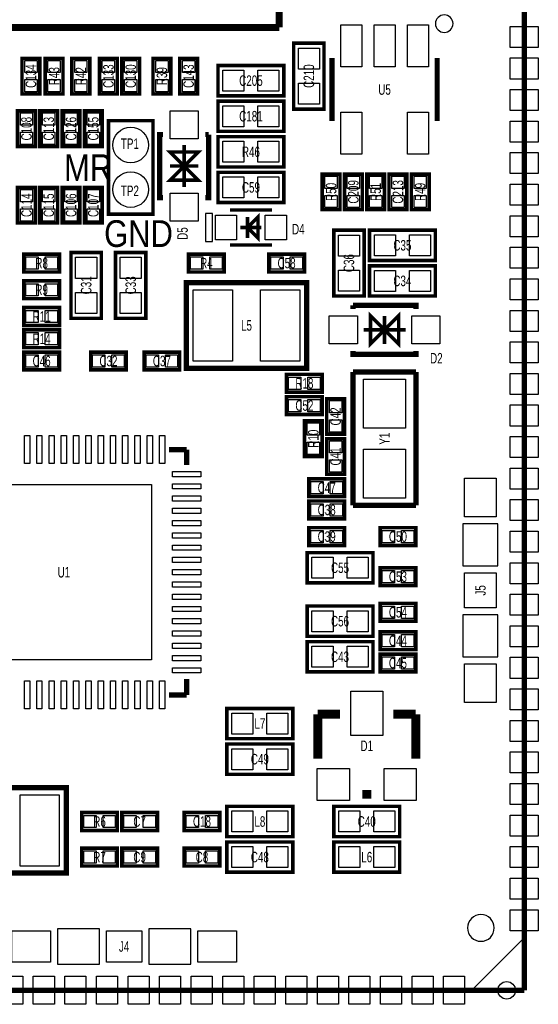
# Model space of a CAD drawing. Extents: x -0.4 to 48.5, y -0.4 to 48.5.
# Tile 4 of 5: x 33.7 to 48.5, y -0.4 to 27.7. Entities that reach past the tile are written whole.
import ezdxf
from ezdxf.enums import TextEntityAlignment as Align

# ---------------------------------------------------------------- set-up
doc = ezdxf.new("R2010")
doc.units = 0
for name, color, linetype in [('BG_OUTLINE', 240, 'CONTINUOUS'), ('BG_SILKSCREEN_TOP', 7, 'CONTINUOUS'), ('PG_SILKSCREEN_TOP', 7, 'CONTINUOUS'), ('PIN_TOP', 92, 'CONTINUOUS'), ('RD_SILKSCREEN_TOP', 7, 'CONTINUOUS')]:
    doc.layers.add(name, color=color, linetype=linetype)

msp = doc.modelspace()

# ---------------------------------------------------------------- linework, layer by layer
at = {"layer": 'BG_OUTLINE'}
msp.add_lwpolyline([(0, 0), (0, 48.09998), (48.09998, 48.09998), (48.09998, 0)], close=True, dxfattribs=at)
msp.add_lwpolyline([(0, 0), (0, 48.09998), (48.09998, 48.09998), (48.09998, 0)], close=True, dxfattribs=at)
at = {"layer": 'BG_OUTLINE', "const_width": 0.1524}
for points in [[(48.09998, 0), (48.09998, 48.09998)], [(0, 0), (48.09998, 0)]]:
    msp.add_lwpolyline(points, dxfattribs=at)
at = {"layer": 'BG_SILKSCREEN_TOP', "const_width": 0.1016}
msp.add_lwpolyline([(36.24199, 24.81199), (37.51199, 24.81199), (37.51199, 22.14499), (36.24199, 22.14499), (36.24199, 24.81199)], dxfattribs=at)
at = {"layer": 'BG_SILKSCREEN_TOP'}
msp.add_lwpolyline([(47.244, 1.778, 1), (46.482, 1.778, 1)], format="xyb", close=True, dxfattribs=at)
at = {"layer": 'PG_SILKSCREEN_TOP'}
for points, const_width in [([(41.11498, 42.472102), (41.11498, 27.471878)], 0.199898), ([(41.11498, 27.471878), (31.115, 27.471878)], 0.199898), ([(41.52519, 25.14219), (41.52519, 27.02179), (42.38879, 27.02179), (42.38879, 25.14219), (41.52519, 25.14219)], 0.1016), ([(33.77819, 26.58999), (33.77819, 25.57399), (34.28619, 25.57399), (34.28619, 26.58999), (33.77819, 26.58999)], 0.1016), ([(34.43859, 26.58999), (34.43859, 25.57399), (34.94659, 25.57399), (34.94659, 26.58999), (34.43859, 26.58999)], 0.1016), ([(35.20059, 26.58999), (35.20059, 25.57399), (35.70859, 25.57399), (35.70859, 26.58999), (35.20059, 26.58999)], 0.1016), ([(35.98799, 26.58999), (35.98799, 25.57399), (36.49599, 25.57399), (36.49599, 26.58999), (35.98799, 26.58999)], 0.1016), ([(36.62299, 26.58999), (36.62299, 25.57399), (37.13099, 25.57399), (37.13099, 26.58999), (36.62299, 26.58999)], 0.1016), ([(37.51199, 26.58999), (37.51199, 25.57399), (38.01999, 25.57399), (38.01999, 26.58999), (37.51199, 26.58999)], 0.1016), ([(38.78199, 25.57399), (38.78199, 26.58999), (38.27399, 26.58999), (38.27399, 25.57399), (38.78199, 25.57399)], 0.1016), ([(39.36619, 26.38679), (41.24579, 26.38679), (41.24579, 25.52319), (39.36619, 25.52319), (39.36619, 26.38679)], 0.1016), ([(42.615866, 24.801068), (42.615866, 26.600912)], 0.150114), ([(45.616114, 26.600912), (45.616114, 24.801068)], 0.150114), ([(39.36619, 25.37079), (41.24579, 25.37079), (41.24579, 24.50719), (39.36619, 24.50719), (39.36619, 25.37079)], 0.1016), ([(34.15919, 24.07539), (34.15919, 25.09139), (33.65119, 25.09139), (33.65119, 24.07539), (34.15919, 24.07539)], 0.1016), ([(34.79419, 24.07539), (34.79419, 25.09139), (34.28619, 25.09139), (34.28619, 24.07539), (34.79419, 24.07539)], 0.1016), ([(35.42919, 24.07539), (35.42919, 25.09139), (34.92119, 25.09139), (34.92119, 24.07539), (35.42919, 24.07539)], 0.1016), ([(36.06419, 24.07539), (36.06419, 25.09139), (35.55619, 25.09139), (35.55619, 24.07539), (36.06419, 24.07539)], 0.1016), ([(37.801042, 24.416512), (37.700966, 24.416512), (37.700966, 22.616668), (37.801042, 22.616668)], 0.150114), ([(39.101014, 24.416512), (39.101014, 22.616668), (39.000938, 22.616668)], 0.150114), ([(39.101014, 24.416512), (39.000938, 24.416512)], 0.150114), ([(38.40099, 24.116538), (38.40099, 22.916642)], 0.100076), ([(41.24579, 23.49119), (39.36619, 23.49119), (39.36619, 24.35479), (41.24579, 24.35479), (41.24579, 23.49119)], 0.1016), ([(38.40099, 23.51659), (38.00094, 23.91664), (38.80104, 23.91664), (38.40099, 23.51659), (38.80104, 23.11654), (38.00094, 23.11654), (38.40099, 23.51659)], 0.100076), ([(38.00094, 23.51659), (38.80104, 23.51659)], 0.100076), ([(41.24579, 22.47519), (39.36619, 22.47519), (39.36619, 23.33879), (41.24579, 23.33879), (41.24579, 22.47519)], 0.1016), ([(42.33799, 23.28799), (42.33799, 22.27199), (42.84599, 22.27199), (42.84599, 23.28799), (42.33799, 23.28799)], 0.1016), ([(42.97299, 23.28799), (42.97299, 22.27199), (43.48099, 22.27199), (43.48099, 23.28799), (42.97299, 23.28799)], 0.1016), ([(43.60799, 23.28799), (43.60799, 22.27199), (44.11599, 22.27199), (44.11599, 23.28799), (43.60799, 23.28799)], 0.1016), ([(44.24299, 23.28799), (44.24299, 22.27199), (44.75099, 22.27199), (44.75099, 23.28799), (44.24299, 23.28799)], 0.1016), ([(45.38599, 22.27199), (45.38599, 23.28799), (44.87799, 23.28799), (44.87799, 22.27199), (45.38599, 22.27199)], 0.1016), ([(33.65119, 22.90699), (33.65119, 21.89099), (34.15919, 21.89099), (34.15919, 22.90699), (33.65119, 22.90699)], 0.1016), ([(34.28619, 22.90699), (34.28619, 21.89099), (34.79419, 21.89099), (34.79419, 22.90699), (34.28619, 22.90699)], 0.1016), ([(34.92119, 22.90699), (34.92119, 21.89099), (35.42919, 21.89099), (35.42919, 22.90699), (34.92119, 22.90699)], 0.1016), ([(35.55619, 22.90699), (35.55619, 21.89099), (36.06419, 21.89099), (36.06419, 22.90699), (35.55619, 22.90699)], 0.1016), ([(39.706042, 22.264116), (40.905938, 22.264116)], 0.100076), ([(40.505888, 22.063964), (40.205914, 21.76399), (40.505888, 21.464016), (40.505888, 22.063964)], 0.100076), ([(40.205914, 22.063964), (40.205914, 21.464016)], 0.100076), ([(40.006016, 21.76399), (40.605964, 21.76399)], 0.100076), ([(42.66819, 19.80819), (42.66819, 21.68779), (43.53179, 21.68779), (43.53179, 19.80819), (42.66819, 19.80819)], 0.1016), ([(43.68419, 21.68779), (45.56379, 21.68779), (45.56379, 20.82419), (43.68419, 20.82419), (43.68419, 21.68779)], 0.1016), ([(35.17519, 19.17319), (35.17519, 21.05279), (36.03879, 21.05279), (36.03879, 19.17319), (35.17519, 19.17319)], 0.1016), ([(36.44519, 19.17319), (36.44519, 21.05279), (37.30879, 21.05279), (37.30879, 19.17319), (36.44519, 19.17319)], 0.1016), ([(39.706042, 21.263864), (40.905938, 21.263864)], 0.100076), ([(34.84499, 21.00199), (33.82899, 21.00199), (33.82899, 20.49399), (34.84499, 20.49399), (34.84499, 21.00199)], 0.1016), ([(38.52799, 20.49399), (39.54399, 20.49399), (39.54399, 21.00199), (38.52799, 21.00199), (38.52799, 20.49399)], 0.1016), ([(40.81399, 20.49399), (41.82999, 20.49399), (41.82999, 21.00199), (40.81399, 21.00199), (40.81399, 20.49399)], 0.1016), ([(43.68419, 20.67179), (45.56379, 20.67179), (45.56379, 19.80819), (43.68419, 19.80819), (43.68419, 20.67179)], 0.1016), ([(34.84499, 20.23999), (33.82899, 20.23999), (33.82899, 19.73199), (34.84499, 19.73199), (34.84499, 20.23999)], 0.1016), ([(38.460172, 17.74698), (41.897808, 17.74698), (41.897808, 20.187158), (38.459918, 20.187158), (38.459918, 17.74698), (38.460172, 17.74698)], 0.1524), ([(34.84499, 19.47799), (33.82899, 19.47799), (33.82899, 18.96999), (34.84499, 18.96999), (34.84499, 19.47799)], 0.1016), ([(43.216068, 19.543014), (45.015912, 19.543014), (45.015912, 19.442938)], 0.150114), ([(43.216068, 19.543014), (43.216068, 19.442938)], 0.150114), ([(44.11599, 18.84299), (43.71594, 18.44294), (43.71594, 19.24304), (44.11599, 18.84299), (44.51604, 19.24304), (44.51604, 18.44294), (44.11599, 18.84299)], 0.100076), ([(44.11599, 18.44294), (44.11599, 19.24304)], 0.100076), ([(34.84499, 18.84299), (33.82899, 18.84299), (33.82899, 18.33499), (34.84499, 18.33499), (34.84499, 18.84299)], 0.1016), ([(43.516042, 18.84299), (44.715938, 18.84299)], 0.100076), ([(43.216068, 18.243042), (43.216068, 18.142966), (45.015912, 18.142966), (45.015912, 18.243042)], 0.150114), ([(34.84499, 18.20799), (33.82899, 18.20799), (33.82899, 17.69999), (34.84499, 17.69999), (34.84499, 18.20799)], 0.1016), ([(35.73399, 17.69999), (36.74999, 17.69999), (36.74999, 18.20799), (35.73399, 18.20799), (35.73399, 17.69999)], 0.1016), ([(37.25799, 17.69999), (38.27399, 17.69999), (38.27399, 18.20799), (37.25799, 18.20799), (37.25799, 17.69999)], 0.1016), ([(43.21683, 17.638014), (45.01515, 17.638014)], 0.14986), ([(43.21683, 13.838174), (43.21683, 17.638014)], 0.14986), ([(45.01515, 17.638014), (45.01515, 13.838174)], 0.14986), ([(41.32199, 17.06499), (42.33799, 17.06499), (42.33799, 17.57299), (41.32199, 17.57299), (41.32199, 17.06499)], 0.1016), ([(41.32199, 16.42999), (42.33799, 16.42999), (42.33799, 16.93799), (41.32199, 16.93799), (41.32199, 16.42999)], 0.1016), ([(42.97299, 15.865094), (42.97299, 16.881094), (42.46499, 16.881094), (42.46499, 15.865094), (42.97299, 15.865094)], 0.1016), ([(42.33799, 15.230094), (42.33799, 16.246094), (41.82999, 16.246094), (41.82999, 15.230094), (42.33799, 15.230094)], 0.1016), ([(42.46499, 15.738094), (42.46499, 14.722094), (42.97299, 14.722094), (42.97299, 15.738094), (42.46499, 15.738094)], 0.1016), ([(38.47211, 15.428214), (37.971984, 15.428214)], 0.150114), ([(38.47211, 15.428214), (38.47211, 14.988032)], 0.150114), ([(42.97299, 14.595094), (41.95699, 14.595094), (41.95699, 14.087094), (42.97299, 14.087094), (42.97299, 14.595094)], 0.1016), ([(42.97299, 13.960094), (41.95699, 13.960094), (41.95699, 13.452094), (42.97299, 13.452094), (42.97299, 13.960094)], 0.1016), ([(45.01515, 13.838174), (43.21683, 13.838174)], 0.14986), ([(41.95699, 12.690094), (42.97299, 12.690094), (42.97299, 13.198094), (41.95699, 13.198094), (41.95699, 12.690094)], 0.1016), ([(45.00499, 13.198094), (43.98899, 13.198094), (43.98899, 12.690094), (45.00499, 12.690094), (45.00499, 13.198094)], 0.1016), ([(41.90619, 12.486894), (43.78579, 12.486894), (43.78579, 11.623294), (41.90619, 11.623294), (41.90619, 12.486894)], 0.1016), ([(43.98899, 11.547094), (45.00499, 11.547094), (45.00499, 12.055094), (43.98899, 12.055094), (43.98899, 11.547094)], 0.1016), ([(41.90619, 10.962894), (43.78579, 10.962894), (43.78579, 10.099294), (41.90619, 10.099294), (41.90619, 10.962894)], 0.1016), ([(43.98899, 10.531094), (45.00499, 10.531094), (45.00499, 11.039094), (43.98899, 11.039094), (43.98899, 10.531094)], 0.1016), ([(45.00499, 10.226294), (43.98899, 10.226294), (43.98899, 9.718294), (45.00499, 9.718294), (45.00499, 10.226294)], 0.1016), ([(43.78579, 9.083294), (41.90619, 9.083294), (41.90619, 9.946894), (43.78579, 9.946894), (43.78579, 9.083294)], 0.1016), ([(45.00499, 9.591294), (43.98899, 9.591294), (43.98899, 9.083294), (45.00499, 9.083294), (45.00499, 9.591294)], 0.1016), ([(38.47211, 8.427974), (38.47211, 8.878062)], 0.150114), ([(38.47211, 8.427974), (37.971984, 8.427974)], 0.150114), ([(39.62019, 8.041894), (41.49979, 8.041894), (41.49979, 7.178294), (39.62019, 7.178294), (39.62019, 8.041894)], 0.1016), ([(42.84599, 7.876794), (42.21099, 7.876794)], 0.254), ([(42.21099, 7.876794), (42.21099, 6.606794)], 0.254), ([(44.36999, 7.876794), (45.00499, 7.876794)], 0.254), ([(45.00499, 7.876794), (45.00499, 6.606794)], 0.254), ([(41.49979, 6.162294), (39.62019, 6.162294), (39.62019, 7.025894), (41.49979, 7.025894), (41.49979, 6.162294)], 0.1016), ([(35.039808, 5.785104), (31.602172, 5.785104), (31.602172, 3.344926), (35.040062, 3.344926), (35.040062, 5.785104), (35.039808, 5.785104)], 0.1524), ([(43.48099, 5.590794), (43.73499, 5.590794)], 0.254), ([(35.47999, 4.562094), (36.49599, 4.562094), (36.49599, 5.070094), (35.47999, 5.070094), (35.47999, 4.562094)], 0.1016), ([(37.63899, 5.070094), (36.62299, 5.070094), (36.62299, 4.562094), (37.63899, 4.562094), (37.63899, 5.070094)], 0.1016), ([(38.40099, 4.562094), (39.41699, 4.562094), (39.41699, 5.070094), (38.40099, 5.070094), (38.40099, 4.562094)], 0.1016), ([(39.62019, 5.247894), (41.49979, 5.247894), (41.49979, 4.384294), (39.62019, 4.384294), (39.62019, 5.247894)], 0.1016), ([(42.66819, 5.247894), (44.54779, 5.247894), (44.54779, 4.384294), (42.66819, 4.384294), (42.66819, 5.247894)], 0.1016), ([(41.49979, 3.368294), (39.62019, 3.368294), (39.62019, 4.231894), (41.49979, 4.231894), (41.49979, 3.368294)], 0.1016), ([(44.54779, 3.368294), (42.66819, 3.368294), (42.66819, 4.231894), (44.54779, 4.231894), (44.54779, 3.368294)], 0.1016), ([(36.49599, 4.054094), (35.47999, 4.054094), (35.47999, 3.546094), (36.49599, 3.546094), (36.49599, 4.054094)], 0.1016), ([(37.63899, 4.054094), (36.62299, 4.054094), (36.62299, 3.546094), (37.63899, 3.546094), (37.63899, 4.054094)], 0.1016), ([(38.40099, 3.546094), (39.41699, 3.546094), (39.41699, 4.054094), (38.40099, 4.054094), (38.40099, 3.546094)], 0.1016)]:
    msp.add_lwpolyline(points, dxfattribs=dict(at, const_width=const_width))
msp.add_lwpolyline([(46.067726, 27.58059, 1), (45.567858, 27.58065, 1)], format="xyb", close=True, dxfattribs=at)
for points in [[(39.006018, 22.16404), (39.006018, 21.36394), (39.205916, 21.36394), (39.205916, 22.16404)], [(46.34992, 12.109958), (47.350172, 12.109958), (47.350172, 13.309854), (46.34992, 13.309854)], [(46.34992, 9.510014), (47.350172, 9.510014), (47.350172, 10.70991), (46.34992, 10.70991)], [(34.790126, 1.75006), (34.790126, 0.749808), (35.990022, 0.749808), (35.990022, 1.75006)], [(37.39007, 1.75006), (37.39007, 0.749808), (38.589966, 0.749808), (38.589966, 1.75006)], [(48.049942, 0.050038), (46.649894, 0.050038), (48.049942, 1.450086)]]:
    msp.add_lwpolyline(points, close=True, dxfattribs=at)
at = {"layer": 'PIN_TOP'}
for points in [[(43.46575, 27.550364), (43.46575, 26.351484), (42.86631, 26.351484), (42.86631, 27.550364)], [(44.41571, 27.550364), (44.41571, 26.351484), (43.81627, 26.351484), (43.81627, 27.550364)], [(45.36567, 27.550364), (45.36567, 26.351484), (44.76623, 26.351484), (44.76623, 27.550364)], [(47.69993, 26.900124), (47.69993, 27.500072), (48.50003, 27.500072), (48.50003, 26.900124)], [(42.25671, 26.282142), (41.65727, 26.282142), (41.65727, 26.881582), (42.25671, 26.881582)], [(33.857184, 26.532078), (34.207196, 26.532078), (34.207196, 26.182066), (33.857184, 26.182066)], [(34.517584, 26.532078), (34.867596, 26.532078), (34.867596, 26.182066), (34.517584, 26.182066)], [(35.279584, 26.532078), (35.629596, 26.532078), (35.629596, 26.182066), (35.279584, 26.182066)], [(36.066984, 26.532078), (36.416996, 26.532078), (36.416996, 26.182066), (36.066984, 26.182066)], [(36.701984, 26.532078), (37.051996, 26.532078), (37.051996, 26.182066), (36.701984, 26.182066)], [(37.590984, 26.532078), (37.940996, 26.532078), (37.940996, 26.182066), (37.590984, 26.182066)], [(38.702996, 26.182066), (38.352984, 26.182066), (38.352984, 26.532078), (38.702996, 26.532078)], [(47.69993, 25.999948), (47.69993, 26.599896), (48.50003, 26.599896), (48.50003, 25.999948)], [(39.506398, 25.65527), (39.506398, 26.25471), (40.105838, 26.25471), (40.105838, 25.65527)], [(40.506142, 25.65527), (40.506142, 26.25471), (41.105582, 26.25471), (41.105582, 25.65527)], [(33.857184, 25.981914), (34.207196, 25.981914), (34.207196, 25.631902), (33.857184, 25.631902)], [(34.517584, 25.981914), (34.867596, 25.981914), (34.867596, 25.631902), (34.517584, 25.631902)], [(35.279584, 25.981914), (35.629596, 25.981914), (35.629596, 25.631902), (35.279584, 25.631902)], [(36.066984, 25.981914), (36.416996, 25.981914), (36.416996, 25.631902), (36.066984, 25.631902)], [(36.701984, 25.981914), (37.051996, 25.981914), (37.051996, 25.631902), (36.701984, 25.631902)], [(37.590984, 25.981914), (37.940996, 25.981914), (37.940996, 25.631902), (37.590984, 25.631902)], [(38.702996, 25.631902), (38.352984, 25.631902), (38.352984, 25.981914), (38.702996, 25.981914)], [(42.25671, 25.282398), (41.65727, 25.282398), (41.65727, 25.881838), (42.25671, 25.881838)], [(47.69993, 25.100026), (47.69993, 25.699974), (48.50003, 25.699974), (48.50003, 25.100026)], [(34.080196, 24.683466), (33.730184, 24.683466), (33.730184, 25.033478), (34.080196, 25.033478)], [(34.715196, 24.683466), (34.365184, 24.683466), (34.365184, 25.033478), (34.715196, 25.033478)], [(35.350196, 24.683466), (35.000184, 24.683466), (35.000184, 25.033478), (35.350196, 25.033478)], [(35.985196, 24.683466), (35.635184, 24.683466), (35.635184, 25.033478), (35.985196, 25.033478)], [(38.00094, 25.091644), (38.80104, 25.091644), (38.80104, 24.291544), (38.00094, 24.291544)], [(39.506398, 24.63927), (39.506398, 25.23871), (40.105838, 25.23871), (40.105838, 24.63927)], [(40.506142, 24.63927), (40.506142, 25.23871), (41.105582, 25.23871), (41.105582, 24.63927)], [(43.46575, 25.050496), (43.46575, 23.851616), (42.86631, 23.851616), (42.86631, 25.050496)], [(45.36567, 25.050496), (45.36567, 23.851616), (44.76623, 23.851616), (44.76623, 25.050496)], [(47.69993, 24.200104), (47.69993, 24.800052), (48.50003, 24.800052), (48.50003, 24.200104)], [(34.080196, 24.133302), (33.730184, 24.133302), (33.730184, 24.483314), (34.080196, 24.483314)], [(34.715196, 24.133302), (34.365184, 24.133302), (34.365184, 24.483314), (34.715196, 24.483314)], [(35.350196, 24.133302), (35.000184, 24.133302), (35.000184, 24.483314), (35.350196, 24.483314)], [(35.985196, 24.133302), (35.635184, 24.133302), (35.635184, 24.483314), (35.985196, 24.483314)], [(40.105838, 24.22271), (40.105838, 23.62327), (39.506398, 23.62327), (39.506398, 24.22271)], [(41.105582, 24.22271), (41.105582, 23.62327), (40.506142, 23.62327), (40.506142, 24.22271)], [(47.69993, 23.299928), (47.69993, 23.899876), (48.50003, 23.899876), (48.50003, 23.299928)], [(40.105838, 23.20671), (40.105838, 22.60727), (39.506398, 22.60727), (39.506398, 23.20671)], [(41.105582, 23.20671), (41.105582, 22.60727), (40.506142, 22.60727), (40.506142, 23.20671)], [(42.416984, 23.230078), (42.766996, 23.230078), (42.766996, 22.880066), (42.416984, 22.880066)], [(43.051984, 23.230078), (43.401996, 23.230078), (43.401996, 22.880066), (43.051984, 22.880066)], [(43.686984, 23.230078), (44.036996, 23.230078), (44.036996, 22.880066), (43.686984, 22.880066)], [(44.321984, 23.230078), (44.671996, 23.230078), (44.671996, 22.880066), (44.321984, 22.880066)], [(45.306996, 22.880066), (44.956984, 22.880066), (44.956984, 23.230078), (45.306996, 23.230078)], [(33.730184, 22.849078), (34.080196, 22.849078), (34.080196, 22.499066), (33.730184, 22.499066)], [(34.365184, 22.849078), (34.715196, 22.849078), (34.715196, 22.499066), (34.365184, 22.499066)], [(35.000184, 22.849078), (35.350196, 22.849078), (35.350196, 22.499066), (35.000184, 22.499066)], [(35.635184, 22.849078), (35.985196, 22.849078), (35.985196, 22.499066), (35.635184, 22.499066)], [(47.69993, 22.400006), (47.69993, 22.999954), (48.50003, 22.999954), (48.50003, 22.400006)], [(38.00094, 22.741636), (38.80104, 22.741636), (38.80104, 21.941536), (38.00094, 21.941536)], [(42.416984, 22.679914), (42.766996, 22.679914), (42.766996, 22.329902), (42.416984, 22.329902)], [(43.051984, 22.679914), (43.401996, 22.679914), (43.401996, 22.329902), (43.051984, 22.329902)], [(43.686984, 22.679914), (44.036996, 22.679914), (44.036996, 22.329902), (43.686984, 22.329902)], [(44.321984, 22.679914), (44.671996, 22.679914), (44.671996, 22.329902), (44.321984, 22.329902)], [(45.306996, 22.329902), (44.956984, 22.329902), (44.956984, 22.679914), (45.306996, 22.679914)], [(33.730184, 22.298914), (34.080196, 22.298914), (34.080196, 21.948902), (33.730184, 21.948902)], [(34.365184, 22.298914), (34.715196, 22.298914), (34.715196, 21.948902), (34.365184, 21.948902)], [(35.000184, 22.298914), (35.350196, 22.298914), (35.350196, 21.948902), (35.000184, 21.948902)], [(35.635184, 22.298914), (35.985196, 22.298914), (35.985196, 21.948902), (35.635184, 21.948902)], [(39.296086, 21.413978), (39.296086, 22.114002), (39.896034, 22.114002), (39.896034, 21.413978)], [(40.715946, 21.413978), (40.715946, 22.114002), (41.315894, 22.114002), (41.315894, 21.413978)], [(47.69993, 21.500084), (47.69993, 22.100032), (48.50003, 22.100032), (48.50003, 21.500084)], [(43.39971, 20.948142), (42.80027, 20.948142), (42.80027, 21.547582), (43.39971, 21.547582)], [(43.824398, 20.95627), (43.824398, 21.55571), (44.423838, 21.55571), (44.423838, 20.95627)], [(44.824142, 20.95627), (44.824142, 21.55571), (45.423582, 21.55571), (45.423582, 20.95627)], [(47.69993, 20.599908), (47.69993, 21.199856), (48.50003, 21.199856), (48.50003, 20.599908)], [(34.236914, 20.922996), (34.236914, 20.572984), (33.886902, 20.572984), (33.886902, 20.922996)], [(34.787078, 20.922996), (34.787078, 20.572984), (34.437066, 20.572984), (34.437066, 20.922996)], [(35.90671, 20.313142), (35.30727, 20.313142), (35.30727, 20.912582), (35.90671, 20.912582)], [(37.17671, 20.313142), (36.57727, 20.313142), (36.57727, 20.912582), (37.17671, 20.912582)], [(38.585902, 20.572984), (38.585902, 20.922996), (38.935914, 20.922996), (38.935914, 20.572984)], [(39.136066, 20.572984), (39.136066, 20.922996), (39.486078, 20.922996), (39.486078, 20.572984)], [(40.871902, 20.572984), (40.871902, 20.922996), (41.221914, 20.922996), (41.221914, 20.572984)], [(41.422066, 20.572984), (41.422066, 20.922996), (41.772078, 20.922996), (41.772078, 20.572984)], [(43.39971, 19.948398), (42.80027, 19.948398), (42.80027, 20.547838), (43.39971, 20.547838)], [(43.824398, 19.94027), (43.824398, 20.53971), (44.423838, 20.53971), (44.423838, 19.94027)], [(44.824142, 19.94027), (44.824142, 20.53971), (45.423582, 20.53971), (45.423582, 19.94027)], [(47.69993, 19.699986), (47.69993, 20.299934), (48.50003, 20.299934), (48.50003, 19.699986)], [(34.236914, 20.160996), (34.236914, 19.810984), (33.886902, 19.810984), (33.886902, 20.160996)], [(34.787078, 20.160996), (34.787078, 19.810984), (34.437066, 19.810984), (34.437066, 20.160996)], [(38.66134, 17.95399), (38.66134, 19.98599), (39.77894, 19.98599), (39.77894, 17.95399)], [(40.57904, 17.95399), (40.57904, 19.98599), (41.69664, 19.98599), (41.69664, 17.95399)], [(35.90671, 19.313398), (35.30727, 19.313398), (35.30727, 19.912838), (35.90671, 19.912838)], [(37.17671, 19.313398), (36.57727, 19.313398), (36.57727, 19.912838), (37.17671, 19.912838)], [(34.236914, 19.398996), (34.236914, 19.048984), (33.886902, 19.048984), (33.886902, 19.398996)], [(34.787078, 19.398996), (34.787078, 19.048984), (34.437066, 19.048984), (34.437066, 19.398996)], [(47.69993, 18.800064), (47.69993, 19.400012), (48.50003, 19.400012), (48.50003, 18.800064)], [(42.540936, 18.44294), (42.540936, 19.24304), (43.341036, 19.24304), (43.341036, 18.44294)], [(44.890944, 18.44294), (44.890944, 19.24304), (45.691044, 19.24304), (45.691044, 18.44294)], [(34.236914, 18.763996), (34.236914, 18.413984), (33.886902, 18.413984), (33.886902, 18.763996)], [(34.787078, 18.763996), (34.787078, 18.413984), (34.437066, 18.413984), (34.437066, 18.763996)], [(47.69993, 17.900142), (47.69993, 18.50009), (48.50003, 18.50009), (48.50003, 17.900142)], [(34.236914, 18.128996), (34.236914, 17.778984), (33.886902, 17.778984), (33.886902, 18.128996)], [(34.787078, 18.128996), (34.787078, 17.778984), (34.437066, 17.778984), (34.437066, 18.128996)], [(35.791902, 17.778984), (35.791902, 18.128996), (36.141914, 18.128996), (36.141914, 17.778984)], [(36.342066, 17.778984), (36.342066, 18.128996), (36.692078, 18.128996), (36.692078, 17.778984)], [(37.315902, 17.778984), (37.315902, 18.128996), (37.665914, 18.128996), (37.665914, 17.778984)], [(37.866066, 17.778984), (37.866066, 18.128996), (38.216078, 18.128996), (38.216078, 17.778984)], [(41.379902, 17.143984), (41.379902, 17.493996), (41.729914, 17.493996), (41.729914, 17.143984)], [(41.930066, 17.143984), (41.930066, 17.493996), (42.280078, 17.493996), (42.280078, 17.143984)], [(44.715938, 16.03883), (43.516042, 16.03883), (43.516042, 17.438878), (44.715938, 17.438878)], [(47.69993, 16.999966), (47.69993, 17.599914), (48.50003, 17.599914), (48.50003, 16.999966)], [(41.379902, 16.508984), (41.379902, 16.858996), (41.729914, 16.858996), (41.729914, 16.508984)], [(41.930066, 16.508984), (41.930066, 16.858996), (42.280078, 16.858996), (42.280078, 16.508984)], [(42.893996, 16.47317), (42.543984, 16.47317), (42.543984, 16.823182), (42.893996, 16.823182)], [(47.69993, 16.100044), (47.69993, 16.699992), (48.50003, 16.699992), (48.50003, 16.100044)], [(42.258996, 15.83817), (41.908984, 15.83817), (41.908984, 16.188182), (42.258996, 16.188182)], [(42.893996, 15.923006), (42.543984, 15.923006), (42.543984, 16.273018), (42.893996, 16.273018)], [(33.847024, 15.028164), (33.847024, 15.828264), (33.996884, 15.828264), (33.996884, 15.028164)], [(34.197036, 15.028164), (34.197036, 15.828264), (34.346896, 15.828264), (34.346896, 15.028164)], [(34.547048, 15.028164), (34.547048, 15.828264), (34.696908, 15.828264), (34.696908, 15.028164)], [(34.89706, 15.028164), (34.89706, 15.828264), (35.04692, 15.828264), (35.04692, 15.028164)], [(35.247072, 15.028164), (35.247072, 15.828264), (35.396932, 15.828264), (35.396932, 15.028164)], [(35.597084, 15.028164), (35.597084, 15.828264), (35.746944, 15.828264), (35.746944, 15.028164)], [(35.947096, 15.028164), (35.947096, 15.828264), (36.096956, 15.828264), (36.096956, 15.028164)], [(36.297108, 15.028164), (36.297108, 15.828264), (36.446968, 15.828264), (36.446968, 15.028164)], [(36.64712, 15.028164), (36.64712, 15.828264), (36.79698, 15.828264), (36.79698, 15.028164)], [(36.997132, 15.028164), (36.997132, 15.828264), (37.146992, 15.828264), (37.146992, 15.028164)], [(37.347144, 15.028164), (37.347144, 15.828264), (37.497004, 15.828264), (37.497004, 15.028164)], [(37.697156, 15.028164), (37.697156, 15.828264), (37.847016, 15.828264), (37.847016, 15.028164)], [(47.69993, 15.200122), (47.69993, 15.80007), (48.50003, 15.80007), (48.50003, 15.200122)], [(42.258996, 15.288006), (41.908984, 15.288006), (41.908984, 15.638018), (42.258996, 15.638018)], [(42.543984, 15.680182), (42.893996, 15.680182), (42.893996, 15.33017), (42.543984, 15.33017)], [(44.715938, 14.03731), (43.516042, 14.03731), (43.516042, 15.437358), (44.715938, 15.437358)], [(42.543984, 15.130018), (42.893996, 15.130018), (42.893996, 14.780006), (42.543984, 14.780006)], [(47.69993, 14.299946), (47.69993, 14.899894), (48.50003, 14.899894), (48.50003, 14.299946)], [(38.07206, 14.65326), (38.07206, 14.80312), (38.87216, 14.80312), (38.87216, 14.65326)], [(47.300007, 13.509879), (46.400085, 13.509879), (46.400085, 14.609953), (47.300007, 14.609953)], [(32.471868, 9.427972), (32.471868, 14.427962), (37.471858, 14.427962), (37.471858, 9.427972)], [(38.07206, 14.303248), (38.07206, 14.453108), (38.87216, 14.453108), (38.87216, 14.303248)], [(42.364914, 14.5161), (42.364914, 14.166088), (42.014902, 14.166088), (42.014902, 14.5161)], [(42.915078, 14.5161), (42.915078, 14.166088), (42.565066, 14.166088), (42.565066, 14.5161)], [(38.07206, 13.953236), (38.07206, 14.103096), (38.87216, 14.103096), (38.87216, 13.953236)], [(42.364914, 13.8811), (42.364914, 13.531088), (42.014902, 13.531088), (42.014902, 13.8811)], [(42.915078, 13.8811), (42.915078, 13.531088), (42.565066, 13.531088), (42.565066, 13.8811)], [(47.69993, 13.400024), (47.69993, 13.999972), (48.50003, 13.999972), (48.50003, 13.400024)], [(38.07206, 13.603224), (38.07206, 13.753084), (38.87216, 13.753084), (38.87216, 13.603224)], [(38.07206, 13.253212), (38.07206, 13.403072), (38.87216, 13.403072), (38.87216, 13.253212)], [(38.07206, 12.9032), (38.07206, 13.05306), (38.87216, 13.05306), (38.87216, 12.9032)], [(42.014902, 12.769088), (42.014902, 13.1191), (42.364914, 13.1191), (42.364914, 12.769088)], [(42.565066, 12.769088), (42.565066, 13.1191), (42.915078, 13.1191), (42.915078, 12.769088)], [(44.396914, 13.1191), (44.396914, 12.769088), (44.046902, 12.769088), (44.046902, 13.1191)], [(44.947078, 13.1191), (44.947078, 12.769088), (44.597066, 12.769088), (44.597066, 13.1191)], [(47.69993, 12.500102), (47.69993, 13.10005), (48.50003, 13.10005), (48.50003, 12.500102)], [(38.07206, 12.553188), (38.07206, 12.703048), (38.87216, 12.703048), (38.87216, 12.553188)], [(38.07206, 12.203176), (38.07206, 12.353036), (38.87216, 12.353036), (38.87216, 12.203176)], [(42.046398, 11.755374), (42.046398, 12.354814), (42.645838, 12.354814), (42.645838, 11.755374)], [(43.046142, 11.755374), (43.046142, 12.354814), (43.645582, 12.354814), (43.645582, 11.755374)], [(47.69993, 11.599926), (47.69993, 12.199874), (48.50003, 12.199874), (48.50003, 11.599926)], [(38.07206, 11.853164), (38.07206, 12.003024), (38.87216, 12.003024), (38.87216, 11.853164)], [(44.046902, 11.626088), (44.046902, 11.9761), (44.396914, 11.9761), (44.396914, 11.626088)], [(44.597066, 11.626088), (44.597066, 11.9761), (44.947078, 11.9761), (44.947078, 11.626088)], [(47.300007, 10.909935), (46.400085, 10.909935), (46.400085, 11.909933), (47.300007, 11.909933)], [(38.07206, 11.503152), (38.07206, 11.653012), (38.87216, 11.653012), (38.87216, 11.503152)], [(38.07206, 11.15314), (38.07206, 11.303), (38.87216, 11.303), (38.87216, 11.15314)], [(47.69993, 10.700004), (47.69993, 11.299952), (48.50003, 11.299952), (48.50003, 10.700004)], [(44.046902, 10.610088), (44.046902, 10.9601), (44.396914, 10.9601), (44.396914, 10.610088)], [(44.597066, 10.610088), (44.597066, 10.9601), (44.947078, 10.9601), (44.947078, 10.610088)], [(38.07206, 10.803128), (38.07206, 10.952988), (38.87216, 10.952988), (38.87216, 10.803128)], [(42.046398, 10.231374), (42.046398, 10.830814), (42.645838, 10.830814), (42.645838, 10.231374)], [(43.046142, 10.231374), (43.046142, 10.830814), (43.645582, 10.830814), (43.645582, 10.231374)], [(38.07206, 10.453116), (38.07206, 10.602976), (38.87216, 10.602976), (38.87216, 10.453116)], [(47.69993, 9.800082), (47.69993, 10.40003), (48.50003, 10.40003), (48.50003, 9.800082)], [(38.07206, 10.103104), (38.07206, 10.252964), (38.87216, 10.252964), (38.87216, 10.103104)], [(44.396914, 10.1473), (44.396914, 9.797288), (44.046902, 9.797288), (44.046902, 10.1473)], [(44.947078, 10.1473), (44.947078, 9.797288), (44.597066, 9.797288), (44.597066, 10.1473)], [(38.07206, 9.753092), (38.07206, 9.902952), (38.87216, 9.902952), (38.87216, 9.753092)], [(38.07206, 9.40308), (38.07206, 9.55294), (38.87216, 9.55294), (38.87216, 9.40308)], [(42.645838, 9.814814), (42.645838, 9.215374), (42.046398, 9.215374), (42.046398, 9.814814)], [(43.645582, 9.814814), (43.645582, 9.215374), (43.046142, 9.215374), (43.046142, 9.814814)], [(44.396914, 9.5123), (44.396914, 9.162288), (44.046902, 9.162288), (44.046902, 9.5123)], [(44.947078, 9.5123), (44.947078, 9.162288), (44.597066, 9.162288), (44.597066, 9.5123)], [(47.300007, 8.209915), (46.400085, 8.209915), (46.400085, 9.309989), (47.300007, 9.309989)], [(47.69993, 8.899906), (47.69993, 9.499854), (48.50003, 9.499854), (48.50003, 8.899906)], [(38.07206, 9.053068), (38.07206, 9.202928), (38.87216, 9.202928), (38.87216, 9.053068)], [(33.847024, 8.027924), (33.847024, 8.828024), (33.996884, 8.828024), (33.996884, 8.027924)], [(34.197036, 8.027924), (34.197036, 8.828024), (34.346896, 8.828024), (34.346896, 8.027924)], [(34.547048, 8.027924), (34.547048, 8.828024), (34.696908, 8.828024), (34.696908, 8.027924)], [(34.89706, 8.027924), (34.89706, 8.828024), (35.04692, 8.828024), (35.04692, 8.027924)], [(35.247072, 8.027924), (35.247072, 8.828024), (35.396932, 8.828024), (35.396932, 8.027924)], [(35.597084, 8.027924), (35.597084, 8.828024), (35.746944, 8.828024), (35.746944, 8.027924)], [(35.947096, 8.027924), (35.947096, 8.828024), (36.096956, 8.828024), (36.096956, 8.027924)], [(36.297108, 8.027924), (36.297108, 8.828024), (36.446968, 8.828024), (36.446968, 8.027924)], [(36.64712, 8.027924), (36.64712, 8.828024), (36.79698, 8.828024), (36.79698, 8.027924)], [(36.997132, 8.027924), (36.997132, 8.828024), (37.146992, 8.828024), (37.146992, 8.027924)], [(37.347144, 8.027924), (37.347144, 8.828024), (37.497004, 8.828024), (37.497004, 8.027924)], [(37.697156, 8.027924), (37.697156, 8.828024), (37.847016, 8.828024), (37.847016, 8.027924)], [(43.15079, 7.267194), (43.15079, 8.537194), (44.06519, 8.537194), (44.06519, 7.267194)], [(47.69993, 7.999984), (47.69993, 8.599932), (48.50003, 8.599932), (48.50003, 7.999984)], [(39.760398, 7.310374), (39.760398, 7.909814), (40.359838, 7.909814), (40.359838, 7.310374)], [(40.760142, 7.310374), (40.760142, 7.909814), (41.359582, 7.909814), (41.359582, 7.310374)], [(47.69993, 7.100062), (47.69993, 7.70001), (48.50003, 7.70001), (48.50003, 7.100062)], [(40.359838, 6.893814), (40.359838, 6.294374), (39.760398, 6.294374), (39.760398, 6.893814)], [(41.359582, 6.893814), (41.359582, 6.294374), (40.760142, 6.294374), (40.760142, 6.893814)], [(47.69993, 6.20014), (47.69993, 6.800088), (48.50003, 6.800088), (48.50003, 6.20014)], [(42.19829, 5.412994), (42.19829, 6.327394), (43.11269, 6.327394), (43.11269, 5.412994)], [(44.10329, 5.412994), (44.10329, 6.327394), (45.01769, 6.327394), (45.01769, 5.412994)], [(47.69993, 5.299964), (47.69993, 5.899912), (48.50003, 5.899912), (48.50003, 5.299964)], [(34.83864, 5.578094), (34.83864, 3.546094), (33.72104, 3.546094), (33.72104, 5.578094)], [(39.760398, 4.516374), (39.760398, 5.115814), (40.359838, 5.115814), (40.359838, 4.516374)], [(40.760142, 4.516374), (40.760142, 5.115814), (41.359582, 5.115814), (41.359582, 4.516374)], [(42.808398, 4.516374), (42.808398, 5.115814), (43.407838, 5.115814), (43.407838, 4.516374)], [(43.808142, 4.516374), (43.808142, 5.115814), (44.407582, 5.115814), (44.407582, 4.516374)], [(35.537902, 4.641088), (35.537902, 4.9911), (35.887914, 4.9911), (35.887914, 4.641088)], [(36.088066, 4.641088), (36.088066, 4.9911), (36.438078, 4.9911), (36.438078, 4.641088)], [(37.030914, 4.9911), (37.030914, 4.641088), (36.680902, 4.641088), (36.680902, 4.9911)], [(37.581078, 4.9911), (37.581078, 4.641088), (37.231066, 4.641088), (37.231066, 4.9911)], [(38.458902, 4.641088), (38.458902, 4.9911), (38.808914, 4.9911), (38.808914, 4.641088)], [(39.009066, 4.641088), (39.009066, 4.9911), (39.359078, 4.9911), (39.359078, 4.641088)], [(47.69993, 4.400042), (47.69993, 4.99999), (48.50003, 4.99999), (48.50003, 4.400042)], [(35.887914, 3.9751), (35.887914, 3.625088), (35.537902, 3.625088), (35.537902, 3.9751)], [(36.438078, 3.9751), (36.438078, 3.625088), (36.088066, 3.625088), (36.088066, 3.9751)], [(37.030914, 3.9751), (37.030914, 3.625088), (36.680902, 3.625088), (36.680902, 3.9751)], [(37.581078, 3.9751), (37.581078, 3.625088), (37.231066, 3.625088), (37.231066, 3.9751)], [(38.458902, 3.625088), (38.458902, 3.9751), (38.808914, 3.9751), (38.808914, 3.625088)], [(39.009066, 3.625088), (39.009066, 3.9751), (39.359078, 3.9751), (39.359078, 3.625088)], [(40.359838, 4.099814), (40.359838, 3.500374), (39.760398, 3.500374), (39.760398, 4.099814)], [(41.359582, 4.099814), (41.359582, 3.500374), (40.760142, 3.500374), (40.760142, 4.099814)], [(43.407838, 4.099814), (43.407838, 3.500374), (42.808398, 3.500374), (42.808398, 4.099814)], [(44.407582, 4.099814), (44.407582, 3.500374), (43.808142, 3.500374), (43.808142, 4.099814)], [(47.69993, 3.50012), (47.69993, 4.100068), (48.50003, 4.100068), (48.50003, 3.50012)], [(47.69993, 2.599944), (47.69993, 3.199892), (48.50003, 3.199892), (48.50003, 2.599944)], [(47.69993, 1.700022), (47.69993, 2.29997), (48.50003, 2.29997), (48.50003, 1.700022)], [(33.4899, 0.799846), (33.4899, 1.699768), (34.589974, 1.699768), (34.589974, 0.799846)], [(36.18992, 0.799846), (36.18992, 1.699768), (37.189918, 1.699768), (37.189918, 0.799846)], [(38.789864, 0.799846), (38.789864, 1.699768), (39.889938, 1.699768), (39.889938, 0.799846)], [(33.200086, 0.40005), (33.800034, 0.40005), (33.800034, -0.40005), (33.200086, -0.40005)], [(34.100008, 0.40005), (34.699956, 0.40005), (34.699956, -0.40005), (34.100008, -0.40005)], [(34.99993, 0.40005), (35.599878, 0.40005), (35.599878, -0.40005), (34.99993, -0.40005)], [(35.900106, 0.40005), (36.500054, 0.40005), (36.500054, -0.40005), (35.900106, -0.40005)], [(36.800028, 0.40005), (37.399976, 0.40005), (37.399976, -0.40005), (36.800028, -0.40005)], [(37.69995, 0.40005), (38.299898, 0.40005), (38.299898, -0.40005), (37.69995, -0.40005)], [(38.600126, 0.40005), (39.200074, 0.40005), (39.200074, -0.40005), (38.600126, -0.40005)], [(39.500048, 0.40005), (40.099996, 0.40005), (40.099996, -0.40005), (39.500048, -0.40005)], [(40.39997, 0.40005), (40.999918, 0.40005), (40.999918, -0.40005), (40.39997, -0.40005)], [(41.299892, 0.40005), (41.89984, 0.40005), (41.89984, -0.40005), (41.299892, -0.40005)], [(42.200068, 0.40005), (42.800016, 0.40005), (42.800016, -0.40005), (42.200068, -0.40005)], [(43.09999, 0.40005), (43.699938, 0.40005), (43.699938, -0.40005), (43.09999, -0.40005)], [(43.999912, 0.40005), (44.59986, 0.40005), (44.59986, -0.40005), (43.999912, -0.40005)], [(44.900088, 0.40005), (45.500036, 0.40005), (45.500036, -0.40005), (44.900088, -0.40005)], [(45.80001, 0.40005), (46.399958, 0.40005), (46.399958, -0.40005), (45.80001, -0.40005)]]:
    msp.add_lwpolyline(points, close=True, dxfattribs=at)
for centre, radius in [((36.87699, 24.115776), 0.508), ((36.87699, 22.845776), 0.508), ((47.5996, 0), 0.250063)]:
    msp.add_circle(centre, radius, dxfattribs=at)

# ---------------------------------------------------------------- texts
at = {"layer": 'BG_SILKSCREEN_TOP', "width": 0.866667}
for s, p in [('MR', (34.9758, 23.0886)), ('GND', (36.1188, 21.209))]:
    msp.add_text(s, height=0.762, dxfattribs=at).set_placement(p)
at = {"layer": 'RD_SILKSCREEN_TOP', "width": 0.699407}
for s, p in [('C134', (34.18205, 26.08199)), ('R43', (34.84245, 26.08199)), ('R42', (35.60445, 26.08199)), ('C133', (36.39185, 26.08199)), ('C130', (37.02685, 26.08199)), ('R39', (37.91585, 26.08199)), ('C143', (38.67785, 26.08199)), ('C210', (42.10685, 26.08199)), ('C108', (34.05505, 24.58339)), ('C113', (34.69005, 24.58339)), ('C126', (35.32505, 24.58339)), ('C155', (35.96005, 24.58339)), ('C209', (43.37685, 22.77999)), ('C213', (44.64685, 22.77999)), ('R50', (42.74185, 22.77999)), ('R51', (44.01185, 22.77999)), ('R49', (45.28185, 22.77999)), ('C114', (34.05505, 22.39899)), ('C115', (34.69005, 22.39899)), ('C106', (35.32505, 22.39899)), ('C107', (35.96005, 22.39899)), ('D5', (38.504114, 21.590254)), ('C36', (43.24985, 20.74799)), ('C31', (35.75685, 20.11299)), ('C33', (37.02685, 20.11299)), ('C42', (42.86885, 16.373094)), ('R10', (42.23385, 15.738094)), ('Y1', (44.26585, 15.738094)), ('C41', (42.86885, 15.230094)), ('J5', (46.999906, 11.409934))]:
    msp.add_text(s, height=0.299974, rotation=90, dxfattribs=at).set_placement(p, align=Align.CENTER)
for s, p in [('C205', (40.30599, 25.804876)), ('U5', (44.11599, 25.55113)), ('C181', (40.30599, 24.78913)), ('R46', (40.30599, 23.77313)), ('C59', (40.30599, 22.75713)), ('D4', (41.656254, 21.56714)), ('C35', (44.62399, 21.10613)), ('R8', (34.33699, 20.59813)), ('R4', (39.03599, 20.59813)), ('C58', (41.32199, 20.59813)), ('C34', (44.62399, 20.09013)), ('R9', (34.33699, 19.83613)), ('R11', (34.33699, 19.07413)), ('L5', (40.17899, 18.82013)), ('R14', (34.33699, 18.43913)), ('C46', (34.33699, 17.80413)), ('C32', (36.24199, 17.80413)), ('C37', (37.76599, 17.80413)), ('D2', (45.593254, 17.88414)), ('R18', (41.82999, 17.16913)), ('C52', (41.82999, 16.53413)), ('C47', (42.46499, 14.191234)), ('C38', (42.46499, 13.556234)), ('C39', (42.46499, 12.794234)), ('C50', (44.49699, 12.794234)), ('C55', (42.84599, 11.905234)), ('U1', (34.97199, 11.778234)), ('C53', (44.49699, 11.651234)), ('C56', (42.84599, 10.381234)), ('C54', (44.49699, 10.635234)), ('C44', (44.49699, 9.822434)), ('C43', (42.84599, 9.365234)), ('C45', (44.49699, 9.187434)), ('L7', (40.55999, 7.460234)), ('D1', (43.60799, 6.825234)), ('C49', (40.55999, 6.444234)), ('R6', (35.98799, 4.66598)), ('C7', (37.13099, 4.66598)), ('C18', (38.90899, 4.66598)), ('L8', (40.55999, 4.66598)), ('C40', (43.60799, 4.66598)), ('R7', (35.98799, 3.64998)), ('C9', (37.13099, 3.64998)), ('C8', (38.90899, 3.64998)), ('C48', (40.55999, 3.64998)), ('L6', (43.60799, 3.64998)), ('J4', (36.690046, 1.09982))]:
    msp.add_text(s, height=0.299974, dxfattribs=at).set_placement(p, align=Align.CENTER)
for s, p in [('TP1', (36.596574, 24.00554)), ('TP2', (36.596574, 22.65934))]:
    msp.add_text(s, height=0.299974, dxfattribs=at).set_placement(p)

doc.saveas('drawing.dxf')
